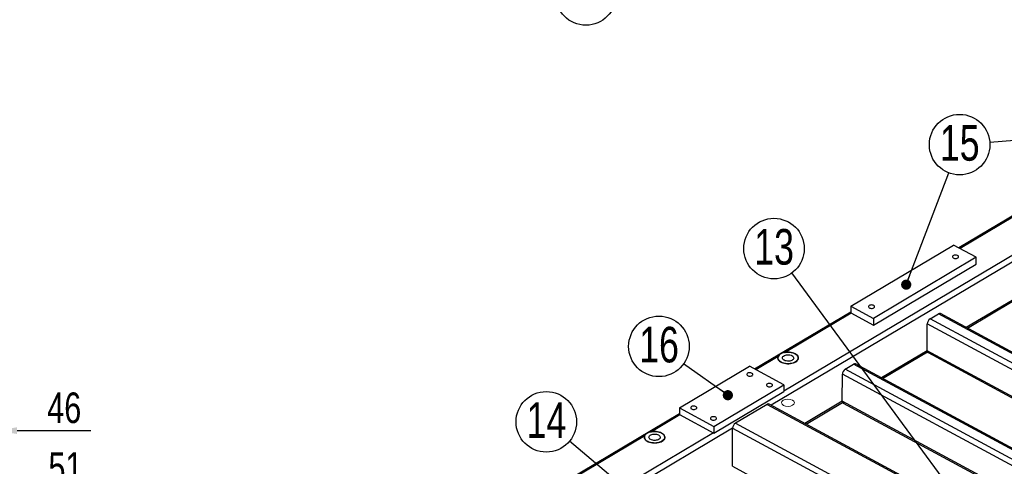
# Model space of a CAD drawing. Header units: millimetres. Extents: x 5 to 589, y 5 to 415.
# Tile 15 of 18: x 391 to 488, y 254 to 298. Entities that reach past the tile are written whole.
import ezdxf

# ---------------------------------------------------------------- set-up
doc = ezdxf.new("R2010")
doc.units = ezdxf.units.MM
doc.header["$PDSIZE"] = -1
for name, color, linetype in [('COTES', 1, 'Continuous'), ('NOTES', 6, 'Continuous'), ('TRAIT-FINS', 9, 'Continuous')]:
    doc.layers.add(name, color=color, linetype=linetype)
doc.layers.add('TRAIT-FORT', color=4, linetype='Continuous', lineweight=25)
doc.styles.add('SLDTEXTSTYLE0', font='TXT', dxfattribs={"width": 0.75})
doc.dimstyles.new('SLDDIMSTYLE3', dxfattribs={"dimtxt": 3, "dimasz": 2, "dimexe": 0, "dimexo": 0.0625, "dimgap": 0.75, "dimtad": 1, "dimdec": 0, "dimlfac": 10, "dimrnd": 1e-09, "dimzin": 12, "dimdsep": 46, "dimtxsty": 'SLDTEXTSTYLE0', "dimsah": 1, "dimcen": 0.09, "dimadec": 0, "dimazin": 3, "dimtfac": 1, "dimtdec": 0, "dimtmove": 0, "dimatfit": 0, "dimfxl": 1, "dimfrac": 2, "dimtolj": 1, "dimtzin": 12, "dimarcsym": 0})
doc.dimstyles.new('SLDDIMSTYLE7', dxfattribs={"dimtxt": 0.18, "dimasz": 1, "dimexe": 0, "dimexo": 0.0625, "dimgap": 0, "dimtad": 0, "dimtih": 1, "dimtoh": 1, "dimdec": 0, "dimrnd": 1e-09, "dimzin": 0, "dimdsep": 46, "dimtxsty": 'Standard', "dimblk1": 'DOT', "dimblk2": 'DOT', "dimsah": 1, "dimcen": 0.09, "dimadec": 0, "dimazin": 0, "dimtfac": 1, "dimtdec": 0, "dimtofl": 0, "dimtmove": 0, "dimatfit": 3, "dimldrblk": 'DOT', "dimfxl": 1, "dimfrac": 2, "dimtolj": 1, "dimtzin": 0, "dimarcsym": 0})

# ---------------------------------------------------------------- blocks, each defined once
blk = doc.blocks.new('SW_NOTE_11')
at = {"layer": 'NOTES', "color": 0}
blk.add_circle((-1.775, -2.384), 2.972, dxfattribs=at)
at = {"layer": 'NOTES', "color": 0, "insert": (-1.77, -0.461), "char_height": 3.5, "attachment_point": 2, "style": 'SLDTEXTSTYLE0'}
blk.add_mtext('5', dxfattribs=at)
blk = doc.blocks.new('SW_NOTE_39')
at = {"layer": 'NOTES', "color": 0}
blk.add_circle((-2.425, 1.718), 2.972, dxfattribs=at)
at = {"layer": 'NOTES', "color": 0, "insert": (-2.415, 3.641), "char_height": 3.5, "attachment_point": 2, "style": 'SLDTEXTSTYLE0'}
blk.add_mtext('16', dxfattribs=at)
blk = doc.blocks.new('_DOT')
at = {"color": 0, "linetype": 'ByBlock', "lineweight": -2}
blk.add_line((-0.5, 0), (-1, 0), dxfattribs=at)
at = {"color": 0, "linetype": 'ByBlock', "const_width": 0.5}
blk.add_lwpolyline([(-0.25, 0, 1), (0.25, 0, 1)], format="xyb", close=True, dxfattribs=at)
blk = doc.blocks.new('SW_NOTE_40')
at = {"layer": 'NOTES', "color": 0}
blk.add_circle((1.059, 2.777), 2.972, dxfattribs=at)
at = {"layer": 'NOTES', "color": 0, "insert": (1.069, 4.699), "char_height": 3.5, "attachment_point": 2, "style": 'SLDTEXTSTYLE0'}
blk.add_mtext('15', dxfattribs=at)
blk = doc.blocks.new('SW_NOTE_41')
at = {"layer": 'NOTES', "color": 0}
blk.add_circle((-2.277, 1.91), 2.972, dxfattribs=at)
at = {"layer": 'NOTES', "color": 0, "insert": (-2.267, 3.833), "char_height": 3.5, "attachment_point": 2, "style": 'SLDTEXTSTYLE0'}
blk.add_mtext('14', dxfattribs=at)
blk = doc.blocks.new('SW_NOTE_44')
at = {"layer": 'NOTES', "color": 0}
blk.add_circle((-1.762, 2.394), 2.972, dxfattribs=at)
at = {"layer": 'NOTES', "color": 0, "insert": (-1.752, 4.316), "char_height": 3.5, "attachment_point": 2, "style": 'SLDTEXTSTYLE0'}
blk.add_mtext('13', dxfattribs=at)
blk = doc.blocks.new('_D_106')
at = {"layer": 'COTES', "color": 0, "lineweight": -2, "transparency": 16777216}
for p, q in [((383.965, 264.832), (383.965, 257.222)), ((388.565, 264.832), (388.565, 257.222)), ((381.965, 257.222), (379.965, 257.222)), ((383.965, 257.222), (388.565, 257.222)), ((390.565, 257.222), (397.815, 257.222))]:
    blk.add_line(p, q, dxfattribs=at)
at = {"layer": 'COTES', "color": 0, "transparency": 16777216}
for points in [[(381.965, 257.556), (381.965, 256.889), (383.965, 257.222)], [(390.565, 257.556), (390.565, 256.889), (388.565, 257.222)]]:
    blk.add_solid(points, dxfattribs=at)
at = {"layer": 'Defpoints', "color": 0, "transparency": 16777216}
for p in [(383.965, 264.894), (388.565, 264.894), (388.565, 257.222)]:
    blk.add_point(p, dxfattribs=at)
at = {"layer": 'COTES', "color": 0, "transparency": 16777216, "insert": (395.19, 260.972), "char_height": 3, "attachment_point": 2, "style": 'SLDTEXTSTYLE0'}
blk.add_mtext('\\A1;46', dxfattribs=at)
blk = doc.blocks.new('_D_107')
at = {"layer": 'COTES', "color": 0, "lineweight": -2, "transparency": 16777216}
for p, q in [((389.065, 366.032), (389.065, 251.358)), ((383.965, 264.832), (383.965, 251.358)), ((381.965, 251.358), (379.965, 251.358)), ((383.965, 251.358), (389.065, 251.358)), ((391.065, 251.358), (397.565, 251.358))]:
    blk.add_line(p, q, dxfattribs=at)
at = {"layer": 'COTES', "color": 0, "transparency": 16777216}
for points in [[(381.965, 251.691), (381.965, 251.024), (383.965, 251.358)], [(391.065, 251.691), (391.065, 251.024), (389.065, 251.358)]]:
    blk.add_solid(points, dxfattribs=at)
at = {"layer": 'Defpoints', "color": 0, "transparency": 16777216}
for p in [(389.065, 366.094), (383.965, 264.894), (383.965, 251.358)]:
    blk.add_point(p, dxfattribs=at)
at = {"layer": 'COTES', "color": 0, "transparency": 16777216, "insert": (395.315, 255.108), "char_height": 3, "attachment_point": 2, "style": 'SLDTEXTSTYLE0'}
blk.add_mtext('\\A1;51', dxfattribs=at)

msp = doc.modelspace()

# ---------------------------------------------------------------- linework, layer by layer
at = {"layer": 'TRAIT-FINS', "lineweight": 18, "flags": 128}
msp.add_lwpolyline([(466.689, 260.22), (466.479, 260.295), (466.235, 260.32), (465.993, 260.29), (465.791, 260.209), (465.659, 260.091), (465.617, 259.953), (465.672, 259.816), (465.815, 259.701), (466.025, 259.626), (466.269, 259.602), (466.51, 259.632), (466.713, 259.712), (466.845, 259.83), (466.887, 259.969), (466.832, 260.105), (466.689, 260.22)], dxfattribs=at)
at = {"layer": 'TRAIT-FORT', "lineweight": 25}
for p, q in [((523.904, 294.915), (464.621, 259.714)), ((522.01, 294.448), (465.86, 261.107)), ((498.625, 284.425), (483.034, 275.168)), ((498.673, 284.318), (483.154, 275.103)), ((472.432, 269.449), (482.524, 275.442)), ((484.75, 274.242), (482.524, 275.442)), ((484.75, 274.242), (474.657, 268.249)), ((484.747, 273.583), (484.75, 274.242)), ((474.654, 267.59), (484.747, 273.583)), ((488.256, 270.018), (483.759, 267.348)), ((483.88, 267.283), (488.28, 269.896)), ((472.429, 268.871), (462.986, 263.263)), ((472.432, 269.449), (472.429, 268.789)), ((472.429, 268.789), (474.654, 267.59)), ((472.432, 269.449), (474.657, 268.249)), ((472.478, 268.763), (465.97, 264.899)), ((474.657, 268.249), (474.654, 267.59)), ((480.21, 268.203), (481.036, 268.693)), ((530.928, 240.855), (480.21, 268.203)), ((531.754, 241.346), (481.036, 268.693)), ((531.863, 241.411), (481.225, 268.715)), ((479.923, 265.07), (479.934, 267.709)), ((530.361, 240.519), (479.934, 267.709)), ((479.923, 265.07), (475.427, 262.401)), ((475.547, 262.336), (479.947, 264.948)), ((528.027, 239.133), (479.923, 265.07)), ((465.301, 264.502), (463.106, 263.199)), ((480.009, 264.882), (527.901, 239.058)), ((455.595, 259.452), (462.477, 263.538)), ((465.863, 261.712), (462.477, 263.538)), ((471.878, 263.255), (472.704, 263.745)), ((522.595, 235.908), (471.878, 263.255)), ((523.421, 236.398), (472.704, 263.745)), ((523.531, 236.463), (472.892, 263.767)), ((471.591, 260.123), (471.601, 262.762)), ((522.028, 235.571), (471.601, 262.762)), ((458.979, 256.966), (465.86, 261.052)), ((458.981, 257.626), (465.863, 261.712)), ((465.863, 261.712), (465.86, 261.052)), ((471.591, 260.123), (467.912, 257.939)), ((519.695, 234.185), (471.591, 260.123)), ((455.595, 259.452), (455.593, 258.792)), ((455.595, 259.452), (458.981, 257.626)), ((464.221, 259.805), (461.101, 257.953)), ((464.221, 259.805), (485.649, 248.251)), ((485.759, 248.316), (464.41, 259.827)), ((468.033, 257.874), (471.615, 260.001)), ((471.676, 259.934), (519.569, 234.111)), ((455.593, 258.874), (439.222, 249.153)), ((455.641, 258.766), (452.861, 257.115)), ((455.593, 258.792), (458.979, 256.966)), ((460.825, 257.46), (421.559, 234.144)), ((458.981, 257.626), (458.979, 256.966)), ((460.81, 253.721), (460.825, 257.46)), ((460.825, 257.46), (481.963, 246.062)), ((461.101, 257.953), (482.53, 246.399)), ((458.93, 256.992), (422.049, 235.093)), ((452.192, 256.718), (439.342, 249.088)), ((460.81, 253.721), (465.38, 251.257))]:
    msp.add_line(p, q, dxfattribs=at)
at = {"layer": 'TRAIT-FORT', "lineweight": 25, "flags": 128}
for points in [[(482.502, 274.415), (482.452, 274.375), (482.425, 274.33), (482.421, 274.282), (482.441, 274.235), (482.484, 274.193), (482.546, 274.159), (482.622, 274.137), (482.706, 274.128), (482.791, 274.132), (482.87, 274.15), (482.937, 274.18), (482.986, 274.219), (483.014, 274.265), (483.018, 274.313), (482.998, 274.36), (482.955, 274.402), (482.893, 274.435), (482.817, 274.458), (482.733, 274.467), (482.648, 274.462), (482.569, 274.445), (482.502, 274.415)], [(474.244, 269.511), (474.195, 269.472), (474.167, 269.427), (474.163, 269.378), (474.184, 269.331), (474.226, 269.289), (474.288, 269.256), (474.364, 269.234), (474.448, 269.225), (474.533, 269.229), (474.613, 269.247), (474.679, 269.277), (474.729, 269.316), (474.757, 269.362), (474.76, 269.41), (474.74, 269.457), (474.697, 269.499), (474.635, 269.532), (474.559, 269.554), (474.475, 269.564), (474.39, 269.559), (474.311, 269.541), (474.244, 269.511)], [(466.957, 264.767), (466.839, 264.822), (466.706, 264.866), (466.564, 264.898), (466.415, 264.918), (466.262, 264.924), (466.109, 264.917), (465.961, 264.898), (465.819, 264.865), (465.688, 264.82), (465.571, 264.765), (465.47, 264.7), (465.387, 264.628), (465.326, 264.548), (465.286, 264.465), (465.27, 264.379), (465.277, 264.292), (465.307, 264.207), (465.36, 264.126), (465.434, 264.05), (465.528, 263.981), (465.639, 263.921), (465.765, 263.872), (465.902, 263.833), (466.049, 263.807), (466.2, 263.794), (466.353, 263.795), (466.504, 263.808), (466.65, 263.834), (466.787, 263.873), (466.911, 263.923), (467.021, 263.983), (467.113, 264.052), (467.185, 264.129), (467.235, 264.21), (467.264, 264.295), (467.268, 264.382), (467.25, 264.468), (467.208, 264.551), (467.144, 264.63), (467.06, 264.703), (466.957, 264.767)], [(465.97, 264.899), (466.121, 264.918), (466.275, 264.924), (466.429, 264.917), (466.58, 264.896), (466.723, 264.862), (466.855, 264.816), (466.973, 264.759), (467.074, 264.692), (467.156, 264.618), (467.217, 264.537), (467.255, 264.452), (467.269, 264.365), (467.26, 264.277), (467.226, 264.192), (467.17, 264.111), (467.092, 264.035), (466.995, 263.967), (466.88, 263.909), (466.75, 263.861), (466.609, 263.826), (466.46, 263.803), (466.306, 263.793), (466.152, 263.797), (466, 263.815), (465.855, 263.845), (465.719, 263.888), (465.597, 263.942), (465.491, 264.006), (465.403, 264.078), (465.336, 264.157), (465.292, 264.241), (465.271, 264.328), (465.274, 264.416), (465.301, 264.502)], [(466.652, 264.586), (466.727, 264.535), (466.783, 264.478), (466.816, 264.415), (466.825, 264.349), (466.81, 264.284), (466.771, 264.222), (466.71, 264.166), (466.63, 264.119), (466.535, 264.082), (466.427, 264.057), (466.313, 264.045), (466.197, 264.047), (466.084, 264.063), (465.979, 264.091), (465.887, 264.132), (465.812, 264.182), (465.756, 264.24), (465.723, 264.303), (465.714, 264.368), (465.729, 264.433), (465.768, 264.495), (465.828, 264.551), (465.908, 264.599), (466.004, 264.635), (466.111, 264.66), (466.226, 264.672), (466.342, 264.67), (466.455, 264.654), (466.559, 264.626), (466.652, 264.586)], [(462.296, 262.855), (462.247, 262.816), (462.219, 262.771), (462.216, 262.722), (462.236, 262.675), (462.279, 262.633), (462.341, 262.6), (462.417, 262.578), (462.501, 262.569), (462.586, 262.573), (462.665, 262.591), (462.732, 262.621), (462.781, 262.66), (462.809, 262.706), (462.813, 262.754), (462.792, 262.801), (462.749, 262.843), (462.687, 262.876), (462.611, 262.898), (462.528, 262.908), (462.443, 262.903), (462.363, 262.885), (462.296, 262.855)], [(464.231, 261.812), (464.182, 261.773), (464.154, 261.727), (464.15, 261.679), (464.171, 261.632), (464.214, 261.59), (464.276, 261.557), (464.352, 261.535), (464.435, 261.525), (464.52, 261.53), (464.6, 261.548), (464.667, 261.577), (464.716, 261.617), (464.744, 261.662), (464.748, 261.711), (464.727, 261.758), (464.684, 261.799), (464.622, 261.833), (464.546, 261.855), (464.462, 261.864), (464.377, 261.86), (464.298, 261.842), (464.231, 261.812)], [(456.791, 259.587), (456.742, 259.547), (456.714, 259.502), (456.71, 259.453), (456.731, 259.406), (456.774, 259.365), (456.836, 259.331), (456.912, 259.309), (456.996, 259.3), (457.081, 259.304), (457.16, 259.322), (457.227, 259.352), (457.276, 259.391), (457.304, 259.437), (457.308, 259.485), (457.287, 259.532), (457.244, 259.574), (457.182, 259.607), (457.106, 259.629), (457.022, 259.639), (456.937, 259.634), (456.858, 259.616), (456.791, 259.587)], [(458.726, 258.543), (458.677, 258.504), (458.649, 258.458), (458.645, 258.41), (458.666, 258.363), (458.709, 258.321), (458.771, 258.288), (458.847, 258.266), (458.93, 258.256), (459.015, 258.261), (459.095, 258.279), (459.162, 258.309), (459.211, 258.348), (459.239, 258.393), (459.242, 258.442), (459.222, 258.489), (459.179, 258.531), (459.117, 258.564), (459.041, 258.586), (458.957, 258.595), (458.872, 258.591), (458.793, 258.573), (458.726, 258.543)], [(453.849, 256.983), (453.73, 257.038), (453.598, 257.082), (453.455, 257.115), (453.306, 257.134), (453.153, 257.141), (453.001, 257.134), (452.852, 257.114), (452.71, 257.081), (452.579, 257.037), (452.462, 256.981), (452.361, 256.917), (452.279, 256.844), (452.217, 256.765), (452.178, 256.681), (452.161, 256.595), (452.168, 256.509), (452.198, 256.424), (452.251, 256.342), (452.325, 256.266), (452.419, 256.197), (452.53, 256.138), (452.656, 256.088), (452.794, 256.05), (452.94, 256.024), (453.091, 256.011), (453.245, 256.011), (453.396, 256.024), (453.541, 256.051), (453.678, 256.089), (453.803, 256.139), (453.912, 256.2), (454.004, 256.269), (454.076, 256.345), (454.127, 256.426), (454.155, 256.511), (454.16, 256.598), (454.141, 256.684), (454.099, 256.767), (454.036, 256.846), (453.952, 256.919), (453.849, 256.983)], [(452.861, 257.115), (453.012, 257.135), (453.166, 257.141), (453.321, 257.133), (453.471, 257.112), (453.614, 257.078), (453.746, 257.032), (453.864, 256.975), (453.965, 256.908), (454.047, 256.834), (454.108, 256.753), (454.146, 256.668), (454.161, 256.581), (454.151, 256.494), (454.118, 256.408), (454.062, 256.327), (453.984, 256.251), (453.886, 256.184), (453.771, 256.125), (453.642, 256.078), (453.501, 256.042), (453.352, 256.019), (453.198, 256.009), (453.043, 256.013), (452.891, 256.031), (452.746, 256.061), (452.611, 256.104), (452.488, 256.158), (452.382, 256.222), (452.295, 256.294), (452.228, 256.374), (452.183, 256.458), (452.162, 256.544), (452.165, 256.632), (452.192, 256.718)], [(453.543, 256.802), (453.618, 256.752), (453.674, 256.694), (453.707, 256.631), (453.716, 256.565), (453.701, 256.5), (453.662, 256.438), (453.602, 256.382), (453.522, 256.335), (453.426, 256.298), (453.319, 256.273), (453.204, 256.261), (453.088, 256.263), (452.975, 256.279), (452.871, 256.308), (452.778, 256.348), (452.703, 256.398), (452.647, 256.456), (452.614, 256.519), (452.605, 256.584), (452.62, 256.65), (452.659, 256.711), (452.72, 256.767), (452.8, 256.815), (452.895, 256.852), (453.003, 256.877), (453.117, 256.888), (453.233, 256.886), (453.346, 256.871), (453.451, 256.842), (453.543, 256.802)]]:
    msp.add_lwpolyline(points, dxfattribs=at)
at = {"layer": 'TRAIT-FORT', "lineweight": 25}
for centre, radius, start, end in [((480.558, 267.683), 0.625, 123.81699, 177.62902), ((481.15, 268.539), 0.192, 67.01739, 126.43545), ((480.121, 265.046), 0.199, 173.02987, 235.69142), ((472.226, 262.736), 0.625, 123.81699, 177.62902), ((472.817, 263.591), 0.192, 67.01739, 126.43545), ((471.789, 260.099), 0.199, 173.02987, 235.69142), ((464.335, 259.651), 0.192, 67.01739, 126.43545), ((461.449, 257.434), 0.625, 123.81699, 177.62902)]:
    msp.add_arc(centre, radius, start, end, dxfattribs=at)
for points, knots in [([(465.301, 264.502), (465.315, 264.53), (465.333, 264.565), (465.364, 264.594), (465.37, 264.599)], [0, 0, 0, 0, 0.815569, 1, 1, 1, 1]), ([(465.878, 264.876), (465.896, 264.882), (465.926, 264.891), (465.957, 264.897), (465.97, 264.899)], [0, 0, 0, 0, 0.602699, 1, 1, 1, 1]), ([(452.192, 256.718), (452.206, 256.747), (452.224, 256.781), (452.256, 256.81), (452.262, 256.816)], [0, 0, 0, 0, 0.815569, 1, 1, 1, 1]), ([(452.769, 257.092), (452.787, 257.098), (452.817, 257.108), (452.849, 257.113), (452.861, 257.115)], [0, 0, 0, 0, 0.602699, 1, 1, 1, 1])]:
    msp.add_open_spline(points, degree=3, knots=knots, dxfattribs=at)

# ---------------------------------------------------------------- block references
at = {"layer": 'NOTES'}
for name, p in [('SW_NOTE_11', (448.191, 302.391)), ('SW_NOTE_40', (482.052, 282.529)), ('SW_NOTE_44', (466.646, 272.705)), ('SW_NOTE_39', (456.009, 263.782)), ('SW_NOTE_41', (444.804, 256.178))]:
    msp.add_blockref(name, p, dxfattribs=at)

# ---------------------------------------------------------------- dimensions: what is measured, and where the dimension line sits
at = {"layer": 'COTES'}
dim = msp.add_linear_dim(base=(383.965, 251.358), p1=(389.065, 366.094), p2=(383.965, 264.894), dimstyle='SLDDIMSTYLE3', dxfattribs=at)
dim.commit()
dim.dimension.update_dxf_attribs({"geometry": '_D_107', "text_midpoint": (395.315, 251.358), "dimtype": 160})
dim = msp.add_linear_dim(base=(388.565, 257.222), p1=(383.965, 264.894), p2=(388.565, 264.894), angle=0, dimstyle='SLDDIMSTYLE3', dxfattribs=at)
dim.commit()
dim.dimension.update_dxf_attribs({"geometry": '_D_106', "text_midpoint": (395.19, 257.222), "dimtype": 160})

# ---------------------------------------------------------------- leaders
at = {"layer": 'NOTES'}
for points in [[(504.214, 286.885), (486.074, 285.527)], [(477.868, 271.559), (482.052, 282.529)], [(486.215, 246.113), (466.646, 272.705)], [(460.354, 260.703), (456.009, 263.782)], [(469.664, 235.319), (444.804, 256.178)]]:
    msp.add_leader(points, dimstyle='SLDDIMSTYLE7', dxfattribs=at)

doc.saveas('drawing.dxf')
